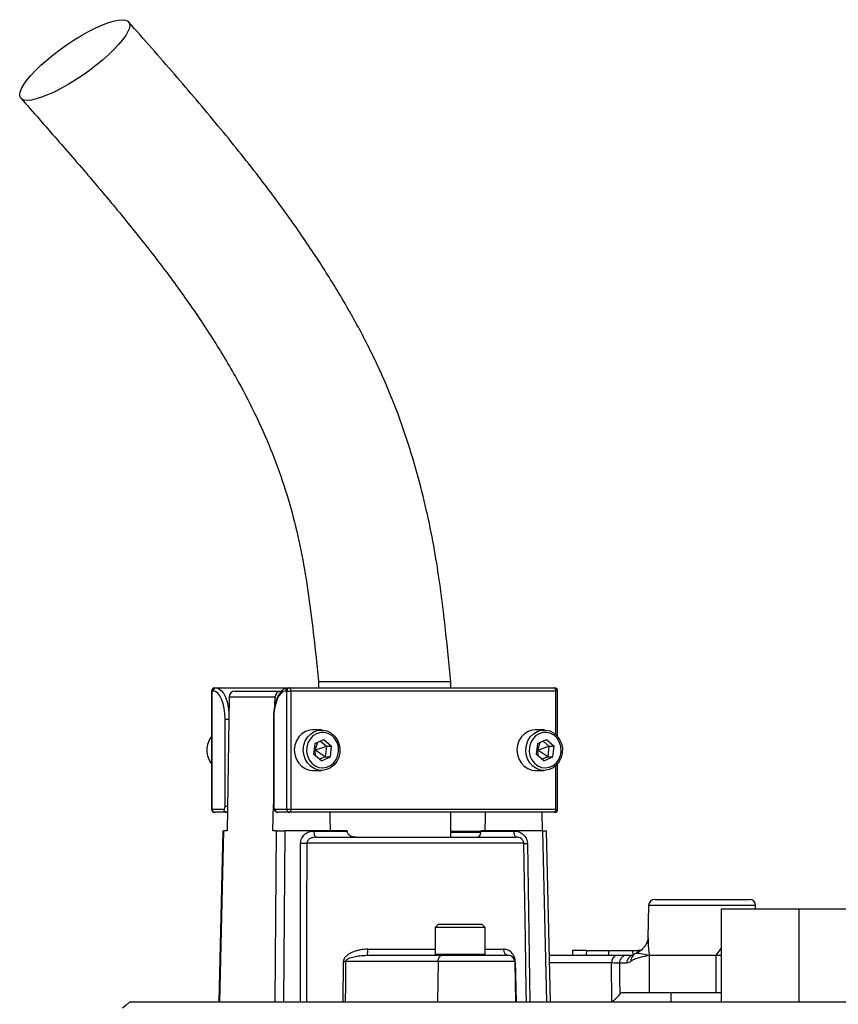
# Model space of a CAD drawing. Header units: millimetres. Extents: x 1377 to 2716, y 253 to 3684.
# Tile 10 of 11: x 1835 to 2099, y 3228 to 3544. Entities that reach past the tile are written whole.
import ezdxf

# ---------------------------------------------------------------- set-up
doc = ezdxf.new("R2010")
doc.units = ezdxf.units.MM

msp = doc.modelspace()

# ---------------------------------------------------------------- linework, layer by layer
at = {"color": 7, "linetype": 'Continuous', "lineweight": 25}
for p, q in [((1898.07, 3329.51), (1898.49, 3329.51)), ((1898.49, 3329.51), (1921.74, 3329.51)), ((1921.74, 3329.51), (1922.16, 3329.51)), ((1922.16, 3329.51), (2007.35, 3329.51)), ((1931.46, 3331.51), (1931.46, 3329.51)), ((1961.69, 3331.51), (1931.46, 3331.51)), ((1973.96, 3331.51), (1961.69, 3331.51)), ((1973.96, 3329.51), (1973.96, 3331.51)), ((1897.07, 3328.51), (1897.07, 3290.51)), ((1897.17, 3328.51), (1897.17, 3290.51)), ((1897.59, 3328.51), (1897.17, 3328.51)), ((1902.69, 3326.54), (1902.01, 3283.51)), ((1917.48, 3326.54), (1902.69, 3326.54)), ((1904.5, 3328.51), (1919.29, 3328.51)), ((1917.44, 3324.03), (1917.48, 3326.54)), ((1919.56, 3328.51), (1919.29, 3328.51)), ((1921.26, 3328.51), (1920.83, 3328.51)), ((1921.26, 3328.51), (1922.58, 3328.51)), ((1921.26, 3290.51), (1921.26, 3328.51)), ((1922.58, 3328.51), (1922.58, 3290.51)), ((2007.78, 3328.51), (1922.58, 3328.51)), ((2008.35, 3313.91), (2008.35, 3328.51)), ((1901.39, 3291.51), (1901.39, 3319.51)), ((1916.94, 3319.51), (1916.94, 3291.51)), ((1917.03, 3319.51), (1917.03, 3291.51)), ((1932.42, 3316.01), (1929.55, 3316.01)), ((2004.02, 3316.01), (2001.15, 3316.01)), ((1930.27, 3311.62), (1929.86, 3308.18)), ((1930.34, 3309.51), (1930.06, 3309.84)), ((1930.27, 3311.62), (1933.18, 3312.94)), ((1930.34, 3309.51), (1931.18, 3312.03)), ((1930.34, 3309.51), (1933.97, 3310.83)), ((1932.08, 3312.44), (1933.97, 3310.83)), ((1933.18, 3312.94), (1935.66, 3310.83)), ((1933.97, 3310.83), (1933.56, 3307.39)), ((1933.97, 3310.83), (1935.66, 3310.83)), ((1935.25, 3307.39), (1935.66, 3310.83)), ((2001.87, 3311.62), (2001.46, 3308.18)), ((2001.94, 3309.51), (2001.66, 3309.84)), ((2001.87, 3311.62), (2004.77, 3312.94)), ((2001.94, 3309.51), (2002.78, 3312.03)), ((2001.94, 3309.51), (2005.57, 3310.83)), ((2003.67, 3312.44), (2005.57, 3310.83)), ((2004.77, 3312.94), (2007.26, 3310.83)), ((2005.57, 3310.83), (2005.16, 3307.39)), ((2005.57, 3310.83), (2007.26, 3310.83)), ((2006.85, 3307.39), (2007.26, 3310.83)), ((1932.35, 3306.07), (1929.86, 3308.18)), ((1929.99, 3309.29), (1930.34, 3309.51)), ((1930.51, 3307.63), (1930.34, 3309.51)), ((1933.56, 3307.39), (1930.34, 3309.51)), ((1933.56, 3307.39), (1931.76, 3306.57)), ((1932.35, 3306.07), (1935.25, 3307.39)), ((1933.56, 3307.39), (1935.25, 3307.39)), ((2003.95, 3306.07), (2001.46, 3308.18)), ((2001.59, 3309.29), (2001.94, 3309.51)), ((2002.11, 3307.63), (2001.94, 3309.51)), ((2005.16, 3307.39), (2001.94, 3309.51)), ((2005.16, 3307.39), (2003.36, 3306.57)), ((2003.95, 3306.07), (2006.85, 3307.39)), ((2005.16, 3307.39), (2006.85, 3307.39)), ((2008.35, 3290.51), (2008.35, 3305.1)), ((1929.55, 3303.01), (1932.42, 3303.01)), ((2001.15, 3303.01), (2004.02, 3303.01)), ((1916.8, 3283.51), (1916.94, 3292.01)), ((1897.17, 3290.51), (1900.97, 3290.51)), ((1901.88, 3289.51), (1898.07, 3289.51)), ((1902.1, 3289.51), (1901.88, 3289.51)), ((1917.45, 3290.51), (1921.26, 3290.51)), ((1922.16, 3289.51), (1918.36, 3289.51)), ((1921.26, 3290.51), (1922.58, 3290.51)), ((2007.35, 3289.51), (1922.16, 3289.51)), ((1922.58, 3290.51), (2007.78, 3290.51)), ((1973.96, 3281.51), (1973.96, 3289.51)), ((2003.32, 3289.51), (2003.42, 3283.51)), ((1900.64, 3283.51), (1899.37, 3228.51)), ((1900.83, 3283.51), (1899.56, 3228.51)), ((1900.64, 3283.51), (1900.83, 3283.51)), ((1902.01, 3283.51), (1900.83, 3283.51)), ((1917.98, 3283.51), (1916.8, 3283.51)), ((1917.51, 3228.51), (1917.98, 3283.51)), ((1917.98, 3283.51), (1920.64, 3283.51)), ((1920.64, 3283.51), (1920.17, 3228.51)), ((1940.65, 3283.51), (1920.64, 3283.51)), ((1929.93, 3283.47), (1940.65, 3283.47)), ((1930.78, 3281.51), (1995.18, 3281.51)), ((1940.65, 3283.51), (1940.65, 3283.47)), ((1956.4, 3281.63), (1956.4, 3281.51)), ((1959.03, 3281.51), (1959.03, 3281.63)), ((1960.9, 3281.63), (1960.9, 3281.51)), ((1966.43, 3281.63), (1966.43, 3281.51)), ((1969.04, 3281.51), (1969.04, 3281.63)), ((1973.29, 3281.63), (1973.29, 3281.51)), ((1973.96, 3283.14), (1983.69, 3283.14)), ((1975.56, 3281.63), (1975.56, 3281.51)), ((1975.89, 3281.51), (1975.89, 3281.63)), ((1977.83, 3281.63), (1977.83, 3281.51)), ((1979.86, 3281.51), (1979.86, 3281.63)), ((1983.61, 3283.47), (1983.61, 3283.51)), ((2003.63, 3283.51), (1983.61, 3283.51)), ((1983.61, 3283.47), (1994.33, 3283.47)), ((2004.9, 3228.51), (2003.63, 3283.51)), ((2003.63, 3283.51), (2004.78, 3283.51)), ((2006.06, 3228.51), (2004.78, 3283.51)), ((1925.62, 3228.51), (1925.69, 3279.54)), ((1997.49, 3279.54), (1927.65, 3279.54)), ((1998.63, 3279.54), (1999.46, 3228.51)), ((2037.6, 3259.54), (2037.42, 3249.08)), ((2039.6, 3261.51), (2047.21, 3261.51)), ((2047.21, 3261.51), (2070.04, 3261.51)), ((2072.06, 3258.51), (2072.04, 3259.54)), ((2061.07, 3228.51), (2061.07, 3258.51)), ((2061.07, 3258.51), (2086.07, 3258.51)), ((2086.07, 3228.51), (2086.07, 3258.51)), ((2086.07, 3258.51), (2196.07, 3258.51)), ((1970.01, 3253.51), (1969.01, 3252.51)), ((1970.01, 3253.51), (1984.01, 3253.51)), ((1985.01, 3252.51), (1984.01, 3253.51)), ((1969.01, 3252.51), (1969.01, 3243.91)), ((1985.01, 3252.51), (1969.01, 3252.51)), ((1985.01, 3243.91), (1985.01, 3252.51)), ((1947.04, 3243.51), (1971.17, 3243.51)), ((1971.17, 3243.51), (1992.58, 3243.51)), ((2005.71, 3243.51), (2027.49, 3243.51)), ((2013.17, 3245.01), (2013.14, 3243.51)), ((2017.62, 3245.01), (2013.17, 3245.01)), ((2017.62, 3245.01), (2017.56, 3243.51)), ((2017.62, 3245.01), (2024.73, 3245.01)), ((2024.73, 3245.01), (2024.72, 3243.51)), ((2024.73, 3245.01), (2032.48, 3245.01)), ((2030.65, 3243.51), (2032.68, 3243.51)), ((2032.48, 3245.01), (2032.54, 3243.51)), ((2032.48, 3245.01), (2034.1, 3245.01)), ((2032.68, 3243.5), (2032.64, 3243.46)), ((2033.79, 3244.19), (2033.83, 3244.21)), ((2034.1, 3245.01), (2034.09, 3244.4)), ((2035.01, 3245.01), (2034.1, 3245.01)), ((2037.92, 3243.53), (2059.35, 3243.53)), ((2037.92, 3231.51), (2037.92, 3243.48)), ((2059.35, 3243.48), (2037.92, 3243.48)), ((2059.35, 3231.51), (2059.35, 3243.48)), ((1939.33, 3228.51), (1939.44, 3241.54)), ((1969.89, 3241.54), (1940.14, 3241.54)), ((1969.89, 3241.54), (1969.74, 3228.51)), ((1994.58, 3241.54), (1969.89, 3241.54)), ((1994.58, 3241.54), (1994.81, 3228.51)), ((2025.81, 3228.51), (2025.71, 3241.05)), ((2030.53, 3241.01), (2028.24, 3241.01)), ((2029.15, 3231.51), (2037.92, 3231.51)), ((2037.92, 3231.51), (2059.35, 3231.51)), ((2044.82, 3231.51), (2044.82, 3228.51)), ((2059.35, 3231.51), (2061.07, 3231.51)), ((2061.07, 3228.51), (2086.07, 3228.51)), ((2086.07, 3228.51), (2196.07, 3228.51))]:
    msp.add_line(p, q, dxfattribs=at)
at = {"color": 1, "linetype": 'Continuous', "lineweight": 25}
for p, q in [((1897.07, 3328.51), (1897.17, 3328.51)), ((2007.78, 3314.51), (2007.78, 3328.51)), ((2007.78, 3328.51), (2008.35, 3328.51)), ((1901.39, 3319.51), (1902.58, 3319.51)), ((1916.94, 3319.51), (1917.03, 3319.51)), ((2007.78, 3290.51), (2007.78, 3304.5)), ((1901.39, 3291.51), (1902.14, 3291.51)), ((1916.94, 3291.51), (1917.03, 3291.51)), ((1897.07, 3290.51), (1897.17, 3290.51)), ((2007.78, 3290.51), (2008.35, 3290.51)), ((1973.96, 3283.47), (1983.51, 3283.47)), ((2072.04, 3259.54), (2037.6, 3259.54)), ((1947.28, 3245.47), (1969.01, 3245.47)), ((1969.01, 3243.91), (1985.01, 3243.91)), ((1985.01, 3245.47), (1990.91, 3245.47)), ((2059.37, 3243.53), (2061.07, 3245.81)), ((2025.71, 3241.05), (2005.77, 3241.05))]:
    msp.add_line(p, q, dxfattribs=at)
at = {"color": 7, "linetype": 'Continuous', "lineweight": 25, "flags": 128}
for points in [[(1837.77, 3518.53), (1836.73, 3518.64), (1835.96, 3518.97), (1835.49, 3519.52), (1835.32, 3520.27), (1835.45, 3521.21), (1835.88, 3522.33), (1836.61, 3523.61), (1837.62, 3525.02), (1838.89, 3526.54), (1840.4, 3528.15), (1842.12, 3529.81), (1844.04, 3531.51), (1846.11, 3533.2), (1848.29, 3534.86), (1850.56, 3536.47), (1852.87, 3537.99), (1855.18, 3539.4), (1857.45, 3540.68), (1859.65, 3541.8), (1861.74, 3542.74), (1863.67, 3543.49), (1865.43, 3544.04), (1866.97, 3544.37), (1868.27, 3544.48), (1869.31, 3544.37), (1870.08, 3544.04), (1870.55, 3543.49), (1870.72, 3542.74), (1870.59, 3541.8), (1870.15, 3540.68), (1869.43, 3539.4), (1868.42, 3537.99), (1867.15, 3536.47), (1865.64, 3534.86), (1863.91, 3533.2), (1862, 3531.51), (1859.93, 3529.81), (1857.75, 3528.15), (1855.48, 3526.54), (1853.17, 3525.02), (1850.86, 3523.61), (1848.58, 3522.33), (1846.39, 3521.21), (1844.3, 3520.27), (1842.37, 3519.52), (1840.61, 3518.97), (1839.07, 3518.64), (1837.77, 3518.53)], [(1922.58, 3328.51), (1922.58, 3328.7), (1922.55, 3328.89), (1922.51, 3329.06), (1922.46, 3329.21), (1922.4, 3329.34), (1922.32, 3329.43), (1922.24, 3329.49), (1922.16, 3329.51)], [(2007.78, 3328.51), (2007.77, 3328.7), (2007.74, 3328.89), (2007.71, 3329.06), (2007.65, 3329.21), (2007.59, 3329.34), (2007.52, 3329.43), (2007.44, 3329.49), (2007.35, 3329.51)], [(1901.39, 3319.51), (1901.32, 3321.26), (1901.1, 3322.95), (1900.75, 3324.51), (1900.28, 3325.87), (1899.7, 3326.99), (1899.04, 3327.82), (1898.33, 3328.33), (1897.59, 3328.51)], [(1920.83, 3328.51), (1920.09, 3328.33), (1919.38, 3327.82), (1918.72, 3326.99), (1918.14, 3325.87), (1917.67, 3324.51), (1917.32, 3322.95), (1917.1, 3321.26), (1917.03, 3319.51)], [(1927.3, 3315.51), (1926.11, 3314.78), (1925.1, 3313.76), (1924.33, 3312.51), (1923.84, 3311.1), (1923.66, 3309.61), (1923.8, 3308.1), (1924.25, 3306.68), (1924.98, 3305.4), (1925.96, 3304.35), (1927.13, 3303.58), (1928.44, 3303.12), (1929.55, 3303.01)], [(1930.17, 3315.51), (1931.49, 3315.92), (1932.86, 3315.99), (1934.2, 3315.7), (1935.45, 3315.08), (1936.53, 3314.16), (1937.4, 3312.99), (1937.99, 3311.63), (1938.29, 3310.16), (1938.26, 3308.65), (1937.93, 3307.19), (1937.3, 3305.85), (1936.4, 3304.71), (1935.29, 3303.83), (1934.03, 3303.25), (1932.68, 3303.01), (1931.31, 3303.12), (1930.01, 3303.58), (1928.83, 3304.35), (1927.85, 3305.4), (1927.12, 3306.68), (1926.67, 3308.1), (1926.53, 3309.61), (1926.71, 3311.1), (1927.2, 3312.51), (1927.97, 3313.76), (1928.98, 3314.78), (1930.17, 3315.51)], [(1929.55, 3316.01), (1928.62, 3315.92), (1927.3, 3315.51)], [(1930.79, 3314.77), (1929.66, 3314.07), (1928.73, 3313.07), (1928.06, 3311.86), (1927.67, 3310.49), (1927.61, 3309.06), (1927.87, 3307.66), (1928.44, 3306.38), (1929.28, 3305.29), (1930.34, 3304.47), (1931.55, 3303.96), (1932.84, 3303.81), (1934.12, 3304.01), (1935.32, 3304.55), (1936.35, 3305.41), (1937.16, 3306.52), (1937.7, 3307.82), (1937.92, 3309.23), (1937.82, 3310.66), (1937.4, 3312.01), (1936.69, 3313.2), (1935.74, 3314.17), (1934.59, 3314.84), (1933.33, 3315.17), (1932.04, 3315.15), (1930.79, 3314.77)], [(1998.9, 3315.51), (1997.7, 3314.78), (1996.7, 3313.76), (1995.93, 3312.51), (1995.44, 3311.1), (1995.26, 3309.61), (1995.4, 3308.1), (1995.84, 3306.68), (1996.58, 3305.4), (1997.56, 3304.35), (1998.73, 3303.58), (2000.04, 3303.12), (2001.15, 3303.01)], [(2001.77, 3315.51), (2003.09, 3315.92), (2004.46, 3315.99), (2005.8, 3315.7), (2007.05, 3315.08), (2008.13, 3314.16), (2008.99, 3312.99), (2009.59, 3311.63), (2009.88, 3310.16), (2009.86, 3308.65), (2009.53, 3307.19), (2008.89, 3305.85), (2008, 3304.71), (2006.89, 3303.83), (2005.62, 3303.25), (2004.27, 3303.01), (2002.91, 3303.12), (2001.61, 3303.58), (2000.43, 3304.35), (1999.45, 3305.4), (1998.72, 3306.68), (1998.27, 3308.1), (1998.13, 3309.61), (1998.31, 3311.1), (1998.8, 3312.51), (1999.57, 3313.76), (2000.58, 3314.78), (2001.77, 3315.51)], [(2001.15, 3316.01), (2000.22, 3315.92), (1998.9, 3315.51)], [(2002.39, 3314.77), (2001.26, 3314.07), (2000.33, 3313.07), (1999.65, 3311.86), (1999.27, 3310.49), (1999.21, 3309.06), (1999.47, 3307.66), (2000.04, 3306.38), (2000.88, 3305.29), (2001.94, 3304.47), (2003.15, 3303.96), (2004.44, 3303.81), (2005.72, 3304.01), (2006.92, 3304.55), (2007.95, 3305.41), (2008.76, 3306.52), (2009.3, 3307.82), (2009.52, 3309.23), (2009.42, 3310.66), (2009, 3312.01), (2008.29, 3313.2), (2007.33, 3314.17), (2006.19, 3314.84), (2004.93, 3315.17), (2003.64, 3315.15), (2002.39, 3314.77)], [(1900.97, 3290.51), (1901.05, 3290.52), (1901.13, 3290.58), (1901.2, 3290.67), (1901.27, 3290.8), (1901.32, 3290.95), (1901.36, 3291.12), (1901.38, 3291.31), (1901.39, 3291.51)], [(1917.03, 3291.51), (1917.04, 3291.31), (1917.06, 3291.12), (1917.1, 3290.95), (1917.15, 3290.8), (1917.22, 3290.67), (1917.29, 3290.58), (1917.37, 3290.52), (1917.45, 3290.51)], [(1922.16, 3289.51), (1922.24, 3289.52), (1922.32, 3289.58), (1922.4, 3289.67), (1922.46, 3289.8), (1922.51, 3289.95), (1922.55, 3290.12), (1922.58, 3290.31), (1922.58, 3290.51)], [(1935.25, 3283.51), (1935.17, 3287.92), (1935.14, 3289.51)], [(1985.08, 3289.51), (1985.05, 3287.92), (1984.97, 3283.51)], [(2007.35, 3289.51), (2007.44, 3289.52), (2007.52, 3289.58), (2007.59, 3289.67), (2007.65, 3289.8), (2007.71, 3289.95), (2007.74, 3290.12), (2007.77, 3290.31), (2007.78, 3290.51)], [(1929.93, 3283.47), (1929.95, 3283.09), (1930, 3282.72), (1930.08, 3282.38), (1930.19, 3282.08), (1930.31, 3281.84), (1930.46, 3281.65), (1930.62, 3281.54), (1930.78, 3281.51)], [(1995.18, 3281.51), (1995.01, 3281.54), (1994.86, 3281.65), (1994.71, 3281.84), (1994.58, 3282.08), (1994.48, 3282.38), (1994.4, 3282.72), (1994.35, 3283.09), (1994.33, 3283.47)], [(1927.65, 3279.54), (1927.64, 3275.54), (1927.61, 3259.54), (1927.56, 3228.51)], [(1998.32, 3228.51), (1998.25, 3232.5), (1997.99, 3248.5), (1997.49, 3279.54)], [(1969.89, 3241.54), (1969.91, 3241.93), (1969.99, 3242.3), (1970.11, 3242.63), (1970.27, 3242.93), (1970.46, 3243.18), (1970.68, 3243.36), (1970.92, 3243.47), (1971.17, 3243.51)], [(1940.14, 3241.54), (1940.08, 3234.01), (1940.03, 3228.51)], [(1994.74, 3241.54), (1994.81, 3237.54), (1994.97, 3228.51)], [(2028.24, 3241.01), (2028.28, 3236.1), (2028.33, 3231)], [(1870.75, 3228.51), (1869.58, 3227.51), (1868.42, 3226.51)]]:
    msp.add_lwpolyline(points, dxfattribs=at)
at = {"color": 1, "linetype": 'Continuous', "lineweight": 25, "flags": 128}
for points in [[(1898.49, 3329.51), (1899.32, 3329.31), (1900.11, 3328.74), (1900.84, 3327.82), (1901.48, 3326.58), (1902.01, 3325.06), (1902.4, 3323.33), (1902.61, 3321.74)], [(1902.11, 3289.58), (1902.04, 3289.54), (1901.88, 3289.51)]]:
    msp.add_lwpolyline(points, dxfattribs=at)
at = {"color": 7, "linetype": 'Continuous', "lineweight": 25}
for centre, radius, start, end in [((1898.07, 3328.51), 1, 90, 180), ((1898.12, 3328.55), 0.957, 92.9521, 182.6753), ((1898.54, 3328.55), 0.957, 92.9521, 182.6753), ((1921.79, 3328.55), 0.957, 92.9521, 182.6753), ((1922.21, 3328.55), 0.957, 92.9521, 182.6753), ((2007.35, 3328.51), 1, 0, 90), ((1904.6, 3326.6), 1.91, 92.8887, 181.7427), ((1919.39, 3326.6), 1.91, 92.8887, 181.7427), ((1902.35, 3309.56), 6.84, 140.5323, 180.4854), ((1902.35, 3309.45), 6.84, 179.5146, 219.4677), ((1898.07, 3290.51), 1, 180, 270), ((1898.12, 3290.46), 0.957, 177.3247, 267.0479), ((1901.93, 3290.46), 0.957, 177.3247, 267.0479), ((1918.41, 3290.46), 0.957, 177.3247, 267.0479), ((1922.21, 3290.46), 0.957, 177.3247, 267.0479), ((2007.35, 3290.51), 1, 270, 0), ((1926.67, 3371.28), 91.74, 269.3886, 270.6114), ((1998.06, 3307.28), 27.75, 268.8198, 271.1802), ((2039.6, 3259.51), 2, 90, 179), ((2070.04, 3259.51), 2, 1, 90), ((1943, 3244.99), 4.31, 339.8117, 6.3737), ((1953.57, 3243.48), 2.5, 179, 180), ((1959.73, 3243.48), 3.54, 179.2929, 180), ((1969.41, 3243.91), 0.4, 180, 270), ((1984.61, 3243.91), 0.4, 270, 0), ((1992.76, 3245.35), 1.85, 176.2591, 264.5934), ((1992.58, 3241.51), 2, 1, 90), ((2027.91, 3241.33), 2.22, 100.9129, 187.1406), ((2030.7, 3241.05), 2.46, 91.0102, 180.9758), ((2040.51, 3243.48), 2.59, 179.0341, 180), ((2040.5, 3243.52), 2.58, 179.8551, 180.824), ((2049.7, 3243.48), 9.66, 360, 0.2588), ((2049.71, 3244), 9.67, 356.9276, 357.1866), ((1939.79, 3327.1), 85.56, 269.7642, 270.2358), ((1994.66, 3245.08), 3.54, 268.7024, 271.2976)]:
    msp.add_arc(centre, radius, start, end, dxfattribs=at)
at = {"color": 1, "linetype": 'Continuous', "lineweight": 25}
for centre, radius, start, end in [((2033, 3241.04), 2.47, 97.8516, 180.8931), ((2034.22, 3241.78), 2.31, 133.1391, 183.9266)]:
    msp.add_arc(centre, radius, start, end, dxfattribs=at)
at = {"color": 7, "linetype": 'Continuous', "lineweight": 25}
for points, knots in [([(1973.96, 3331.51), (1973.69, 3334.38), (1973.13, 3340.32), (1972.18, 3349.55), (1971.01, 3359.4), (1969.48, 3369.95), (1967.44, 3381.14), (1964.75, 3392.93), (1961.34, 3405.18), (1957.1, 3417.77), (1951.86, 3430.52), (1945.6, 3443.31), (1938.4, 3456.08), (1930.39, 3468.8), (1921.66, 3481.46), (1911.25, 3495.42), (1899.04, 3510.63), (1884.97, 3527.16), (1875.27, 3538.19), (1870.34, 3543.8)], [0, 0, 0, 0, 0.035033, 0.072491, 0.112581, 0.155605, 0.201982, 0.250951, 0.302912, 0.357304, 0.413504, 0.472423, 0.53313, 0.595601, 0.659785, 0.725638, 0.814225, 0.905508, 1, 1, 1, 1]), ([(1835.7, 3519.21), (1839.59, 3514.79), (1847.29, 3506.05), (1858.61, 3492.99), (1869.44, 3480.05), (1879.66, 3467.18), (1889.18, 3454.3), (1897.88, 3441.33), (1905.37, 3428.77), (1911.63, 3416.67), (1916.71, 3405.07), (1920.89, 3393.34), (1924.21, 3381.41), (1926.76, 3369.19), (1928.65, 3356.71), (1930.16, 3344.12), (1931.03, 3335.7), (1931.46, 3331.51)], [0, 0, 0, 0, 0.083539, 0.165335, 0.245035, 0.322416, 0.397495, 0.470398, 0.541176, 0.601146, 0.659168, 0.715671, 0.771672, 0.828111, 0.885347, 0.942859, 1, 1, 1, 1]), ([(1921.74, 3329.51), (1921.54, 3329.49), (1921.04, 3329.46), (1920.27, 3329.13), (1919.5, 3328.51), (1918.81, 3327.63), (1918.19, 3326.47), (1917.67, 3325.07), (1917.28, 3323.5), (1917.03, 3321.81), (1916.94, 3320.46), (1916.94, 3319.69), (1916.94, 3319.51)], [0, 0, 0, 0, 0.066001, 0.164433, 0.26597, 0.376418, 0.494152, 0.613158, 0.73094, 0.847673, 0.963792, 1, 1, 1, 1]), ([(1916.94, 3291.51), (1916.94, 3291.37), (1916.95, 3290.99), (1917.09, 3290.44), (1917.38, 3289.95), (1917.76, 3289.63), (1918.11, 3289.51), (1918.31, 3289.51), (1918.36, 3289.51)], [0, 0, 0, 0, 0.139587, 0.394921, 0.607578, 0.783403, 0.948422, 1, 1, 1, 1]), ([(1925.69, 3279.54), (1925.69, 3279.83), (1925.73, 3280.11), (1925.85, 3280.65), (1925.95, 3280.92), (1926.19, 3281.42), (1926.33, 3281.65), (1926.67, 3282.08), (1926.86, 3282.28), (1927.26, 3282.62), (1927.48, 3282.77), (1927.94, 3283.03), (1928.17, 3283.14), (1928.91, 3283.39), (1929.42, 3283.47), (1929.93, 3283.47)], [0, 0, 0, 0, 0.125, 0.125, 0.25, 0.25, 0.375, 0.375, 0.5, 0.5, 0.625, 0.625, 0.75, 0.75, 1, 1, 1, 1]), ([(1930.78, 3281.51), (1930.44, 3281.51), (1930.1, 3281.48), (1929.44, 3281.34), (1929.11, 3281.24), (1928.66, 3281.02), (1928.51, 3280.93), (1928.24, 3280.73), (1928.11, 3280.61), (1927.9, 3280.35), (1927.81, 3280.2), (1927.68, 3279.88), (1927.65, 3279.71), (1927.65, 3279.54)], [0, 0, 0, 0, 0.25, 0.25, 0.5, 0.5, 0.625, 0.625, 0.75, 0.75, 0.875, 0.875, 1, 1, 1, 1]), ([(1943.4, 3281.51), (1943.12, 3281.51), (1942.85, 3281.53), (1942.31, 3281.65), (1942.04, 3281.74), (1941.68, 3281.94), (1941.56, 3282.01), (1941.34, 3282.18), (1941.23, 3282.28), (1941.04, 3282.49), (1940.96, 3282.6), (1940.82, 3282.86), (1940.77, 3282.99), (1940.74, 3283.14)], [0, 0, 0, 0, 0.25, 0.25, 0.5, 0.5, 0.625, 0.625, 0.75, 0.75, 0.875, 0.875, 1, 1, 1, 1]), ([(1983.56, 3283.14), (1983.54, 3282.99), (1983.53, 3282.86), (1983.48, 3282.61), (1983.45, 3282.49), (1983.38, 3282.28), (1983.35, 3282.18), (1983.27, 3282.01), (1983.23, 3281.94), (1983.09, 3281.74), (1982.99, 3281.65), (1982.78, 3281.53), (1982.67, 3281.51), (1982.55, 3281.51)], [0, 0, 0, 0, 0.125, 0.125, 0.25, 0.25, 0.375, 0.375, 0.5, 0.5, 0.75, 0.75, 1, 1, 1, 1]), ([(1994.33, 3283.47), (1994.85, 3283.47), (1995.35, 3283.39), (1996.09, 3283.14), (1996.33, 3283.03), (1996.79, 3282.77), (1997.01, 3282.62), (1997.42, 3282.28), (1997.62, 3282.08), (1997.95, 3281.66), (1998.1, 3281.43), (1998.35, 3280.92), (1998.45, 3280.66), (1998.59, 3280.11), (1998.62, 3279.83), (1998.63, 3279.54)], [0, 0, 0, 0, 0.25, 0.25, 0.375, 0.375, 0.5, 0.5, 0.625, 0.625, 0.75, 0.75, 0.875, 0.875, 1, 1, 1, 1]), ([(1997.49, 3279.54), (1997.48, 3279.71), (1997.45, 3279.88), (1997.36, 3280.2), (1997.29, 3280.35), (1997.12, 3280.61), (1997.03, 3280.73), (1996.83, 3280.93), (1996.72, 3281.02), (1996.38, 3281.24), (1996.14, 3281.34), (1995.66, 3281.48), (1995.42, 3281.51), (1995.18, 3281.51)], [0, 0, 0, 0, 0.125, 0.125, 0.25, 0.25, 0.375, 0.375, 0.5, 0.5, 0.75, 0.75, 1, 1, 1, 1]), ([(2037.4, 3249.11), (2037.4, 3249.03), (2037.4, 3248.85), (2037.27, 3248.16), (2036.98, 3247.39), (2036.46, 3246.49), (2035.73, 3245.58), (2034.89, 3244.8), (2034.11, 3244.39), (2033.78, 3244.22)], [0, 0, 0, 0, 0.113436, 0.283331, 0.457187, 0.57705, 0.697586, 0.872857, 1, 1, 1, 1]), ([(1947.28, 3245.47), (1946.49, 3245.47), (1945.71, 3245.39), (1944.56, 3245.18), (1944.18, 3245.1), (1943.42, 3244.89), (1943.05, 3244.76), (1942.32, 3244.48), (1941.97, 3244.32), (1941.45, 3244.05), (1941.28, 3243.95), (1940.95, 3243.74), (1940.79, 3243.63), (1940.48, 3243.38), (1940.33, 3243.26), (1940.06, 3242.98), (1939.93, 3242.82), (1939.71, 3242.5), (1939.61, 3242.32), (1939.47, 3241.94), (1939.44, 3241.74), (1939.44, 3241.54)], [0, 0, 0, 0, 0.25, 0.25, 0.375, 0.375, 0.5, 0.5, 0.625, 0.625, 0.6875, 0.6875, 0.75, 0.75, 0.8125, 0.8125, 0.875, 0.875, 0.9375, 0.9375, 1, 1, 1, 1]), ([(1940.14, 3241.54), (1940.14, 3241.63), (1940.17, 3241.71), (1940.24, 3241.86), (1940.3, 3241.92), (1940.46, 3242.1), (1940.59, 3242.19), (1940.99, 3242.43), (1941.27, 3242.56), (1941.85, 3242.77), (1942.14, 3242.86), (1942.73, 3243.02), (1943.03, 3243.08), (1943.94, 3243.26), (1944.55, 3243.35), (1945.79, 3243.47), (1946.41, 3243.51), (1947.04, 3243.51)], [0, 0, 0, 0, 0.03125, 0.03125, 0.0625, 0.0625, 0.125, 0.125, 0.25, 0.25, 0.375, 0.375, 0.5, 0.5, 0.75, 0.75, 1, 1, 1, 1]), ([(1994.74, 3241.54), (1994.74, 3241.74), (1994.72, 3241.94), (1994.66, 3242.32), (1994.62, 3242.5), (1994.52, 3242.82), (1994.47, 3242.97), (1994.34, 3243.26), (1994.28, 3243.38), (1994.08, 3243.74), (1993.93, 3243.95), (1993.61, 3244.32), (1993.45, 3244.48), (1993.1, 3244.76), (1992.92, 3244.89), (1992.55, 3245.1), (1992.35, 3245.18), (1991.76, 3245.39), (1991.35, 3245.47), (1990.91, 3245.47)], [0, 0, 0, 0, 0.0625, 0.0625, 0.125, 0.125, 0.1875, 0.1875, 0.25, 0.25, 0.375, 0.375, 0.5, 0.5, 0.625, 0.625, 0.75, 0.75, 1, 1, 1, 1]), ([(2027.49, 3243.51), (2027.87, 3243.51), (2028.22, 3243.51), (2028.87, 3243.51), (2029.17, 3243.51), (2029.97, 3243.51), (2030.37, 3243.51), (2030.65, 3243.51)], [0, 0, 0, 0, 0.25, 0.25, 0.5, 0.5, 1, 1, 1, 1]), ([(2037.92, 3243.48), (2036.91, 3243.27), (2035.91, 3243.05), (2034.41, 3242.67), (2033.91, 3242.53), (2033.16, 3242.27), (2032.91, 3242.17), (2032.53, 3242), (2032.41, 3241.94), (2032.22, 3241.84), (2032.16, 3241.8), (2032.04, 3241.72), (2031.97, 3241.68), (2031.91, 3241.62)], [0, 0, 0, 0, 0.5, 0.5, 0.75, 0.75, 0.875, 0.875, 0.9375, 0.9375, 0.96875, 0.96875, 1, 1, 1, 1]), ([(2032.68, 3243.5), (2032.67, 3243.49), (2032.6, 3243.43), (2032.61, 3243.44), (2032.62, 3243.45)], [0, 0, 0, 0, 0.162134, 1, 1, 1, 1]), ([(2033.79, 3244.3), (2033.78, 3244.3), (2033.43, 3244.14), (2033.02, 3243.81), (2032.65, 3243.48), (2032.61, 3243.44)], [0, 0, 0, 0, 0.020504, 0.879978, 1, 1, 1, 1]), ([(2028.24, 3241.01), (2028.02, 3241.01), (2027.69, 3241.02), (2027.05, 3241.03), (2026.81, 3241.04), (2026.29, 3241.04), (2026.01, 3241.05), (2025.71, 3241.05)], [0, 0, 0, 0, 0.5, 0.5, 0.75, 0.75, 1, 1, 1, 1]), ([(2028.33, 3231), (2028.21, 3230.85), (2028.07, 3230.67), (2027.74, 3230.28), (2027.55, 3230.07), (2027.13, 3229.63), (2026.89, 3229.4), (2026.51, 3229.05), (2026.38, 3228.94), (2026.18, 3228.76), (2026.11, 3228.7), (2026, 3228.62), (2025.96, 3228.59), (2025.91, 3228.55), (2025.89, 3228.54), (2025.85, 3228.51), (2025.83, 3228.51), (2025.81, 3228.51)], [0, 0, 0, 0, 0.25, 0.25, 0.5, 0.5, 0.75, 0.75, 0.875, 0.875, 0.9375, 0.9375, 0.96875, 0.96875, 0.984375, 0.984375, 1, 1, 1, 1]), ([(2028.33, 3231), (2028.4, 3231.09), (2028.46, 3231.17), (2028.6, 3231.29), (2028.67, 3231.34), (2028.87, 3231.47), (2029.01, 3231.51), (2029.15, 3231.51)], [0, 0, 0, 0, 0.25, 0.25, 0.5, 0.5, 1, 1, 1, 1]), ([(1870.75, 3228.51), (1870.75, 3228.51), (1870.56, 3228.51), (1871.23, 3228.51), (1872.85, 3228.51), (1875.75, 3228.51), (1879.75, 3228.51), (1884.88, 3228.51), (1891.11, 3228.51), (1898.41, 3228.51), (1906.76, 3228.51), (1916.11, 3228.51), (1926.41, 3228.51), (1937.62, 3228.51), (1949.72, 3228.51), (1962.66, 3228.51), (1976.39, 3228.51), (1990.8, 3228.51), (2005.82, 3228.51), (2021.39, 3228.51), (2037.5, 3228.51), (2054.07, 3228.51), (2071.05, 3228.51), (2088.31, 3228.51), (2105.78, 3228.51), (2123.39, 3228.51), (2135.18, 3228.51), (2141.07, 3228.51)], [0, 0, 0, 0, 0.000468, 0.042095, 0.083618, 0.125214, 0.166938, 0.208561, 0.250261, 0.292035, 0.333692, 0.375414, 0.417003, 0.458487, 0.500044, 0.541837, 0.583548, 0.625355, 0.666913, 0.708392, 0.74997, 0.791721, 0.83339, 0.875157, 0.91681, 0.958364, 1, 1, 1, 1])]:
    msp.add_open_spline(points, degree=3, knots=knots, dxfattribs=at)
for points in [[(1940.65, 3283.47), (1940.66, 3283.35), (1940.69, 3283.24), (1940.74, 3283.14)], [(1983.61, 3283.47), (1983.61, 3283.35), (1983.59, 3283.24), (1983.56, 3283.14)], [(2037.92, 3243.53), (2037.92, 3243.53), (2037.92, 3243.53), (2037.92, 3243.53)], [(2037.92, 3243.48), (2037.92, 3243.48), (2037.92, 3243.48), (2037.92, 3243.48)], [(2059.35, 3243.53), (2059.36, 3243.53), (2059.36, 3243.53), (2059.37, 3243.53)], [(2059.37, 3243.48), (2059.36, 3243.48), (2059.36, 3243.48), (2059.35, 3243.48)], [(2031.91, 3241.62), (2031.46, 3241.22), (2031, 3241.01), (2030.53, 3241.01)]]:
    msp.add_open_spline(points, degree=3, dxfattribs=at)
at = {"color": 1, "linetype": 'Continuous', "lineweight": 25}
for points, knots in [([(2037.5, 3249.08), (2037.47, 3248.61), (2037.36, 3246.81), (2037.68, 3244.93), (2037.92, 3243.53)], [0, 0, 0, 0, 0.2593237, 1, 1, 1, 1]), ([(2033.83, 3244.21), (2033.84, 3244.22), (2033.91, 3244.27), (2034.64, 3244.22), (2035.87, 3243.97), (2037.32, 3243.66), (2037.92, 3243.53)], [0, 0, 0, 0, 0.0426713, 0.167587, 0.6550559, 1, 1, 1, 1]), ([(2059.37, 3243.53), (2059.39, 3243.53), (2059.47, 3243.53), (2059.82, 3243.55), (2060.37, 3243.58), (2060.86, 3243.61), (2061.07, 3243.62)], [0, 0, 0, 0, 0.029233, 0.146164, 0.61389, 1, 1, 1, 1]), ([(2061.07, 3243.38), (2060.91, 3243.39), (2060.48, 3243.42), (2059.91, 3243.45), (2059.51, 3243.48), (2059.37, 3243.48)], [0, 0, 0, 0, 0.293932, 0.755072, 1, 1, 1, 1])]:
    msp.add_open_spline(points, degree=3, knots=knots, dxfattribs=at)

doc.saveas('drawing.dxf')
